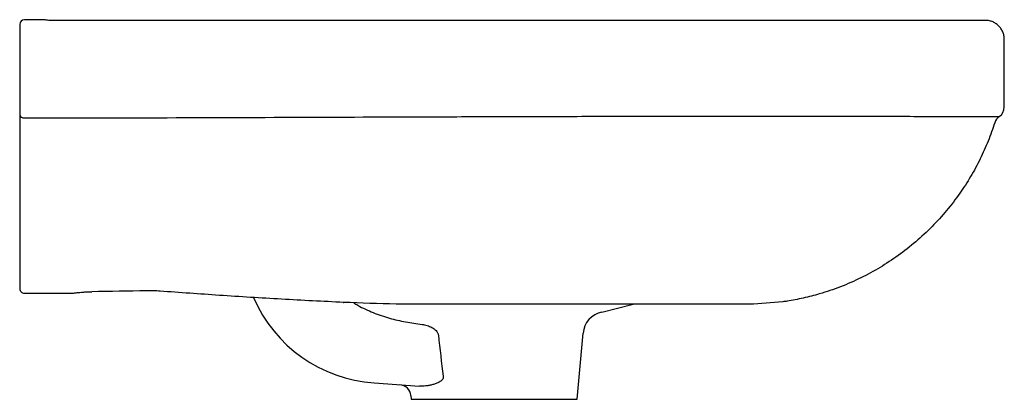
# Model space of a CAD drawing. Header units: millimetres. Extents: x 3825.063 to 3825.478, y 2302.226 to 2302.386.
import ezdxf

# ---------------------------------------------------------------- set-up
doc = ezdxf.new("R2010")
doc.units = ezdxf.units.MM
doc.layers.add('SANINDUSA', color=3, linetype='Continuous')

msp = doc.modelspace()

# ---------------------------------------------------------------- linework, layer by layer
at = {"layer": 'SANINDUSA'}
for p, q in [((3825.062669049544, 2302.383786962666), (3825.062669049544, 2302.377786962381)), ((3825.072314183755, 2302.385786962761), (3825.064669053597, 2302.385786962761)), ((3825.305169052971, 2302.385502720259), (3825.075321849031, 2302.385502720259)), ((3825.062669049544, 2302.377786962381), (3825.062669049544, 2302.347931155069)), ((3825.477669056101, 2302.349034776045), (3825.477669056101, 2302.377502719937)), ((3825.198971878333, 2302.266648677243), (3825.199204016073, 2302.266656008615)), ((3825.384338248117, 2302.266916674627), (3825.37200049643, 2302.265825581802)), ((3825.308016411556, 2302.262522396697), (3825.321255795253, 2302.265833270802)), ((3825.297669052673, 2302.225786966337), (3825.300102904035, 2302.253606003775)), ((3825.212036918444, 2302.232698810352), (3825.231136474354, 2302.231363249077)), ((3825.227530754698, 2302.227367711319), (3825.227669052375, 2302.225786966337)), ((3825.227669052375, 2302.225786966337), (3825.297669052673, 2302.225786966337))]:
    msp.add_line(p, q, dxfattribs=at)
for centre, radius, start, end in [((3825.064669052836, 2302.383786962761), 0.002000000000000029, 90, 180), ((3825.072314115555, 2302.377903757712), 0.007883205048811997, 79.04486404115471, 89.99950432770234), ((3825.072314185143, 2302.377786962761), 0.008000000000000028, 79.20434683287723, 90), ((3825.06442486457, 2302.346131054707), 0.001789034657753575, 191.0585955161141, 277.9133193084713), ((3825.472669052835, 2302.349034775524), 0.005000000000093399, 304.9763982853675, 0.0002800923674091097), ((3825.478401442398, 2302.340840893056), 0.00500000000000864, 124.9763982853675, 162.3258539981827), ((3825.064669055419, 2302.272463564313), 0.002000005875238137, 179.9993449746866, 270.2846816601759), ((3825.08544437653, 2302.274888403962), 0.004301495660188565, 269.4400068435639, 279.1151391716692), ((3825.21622230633, 2302.292552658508), 0.06000000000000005, 203.4772310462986, 265.999999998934), ((3825.310064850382, 2302.25273444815), 0.00999999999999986, 101.820361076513, 175.0000000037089), ((3825.222548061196, 2302.226951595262), 0.004999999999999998, 4.646595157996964, 85.99999999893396)]:
    msp.add_arc(centre, radius, start, end, dxfattribs=at)
for points, knots in [([(3825.075321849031, 2302.385502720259), (3825.075195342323, 2302.385504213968), (3825.074689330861, 2302.385510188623), (3825.074188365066, 2302.385587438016), (3825.073812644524, 2302.385645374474)], [0, 0, 0, 0, 0.2500075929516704, 1, 1, 1, 1]), ([(3825.469389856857, 2302.385497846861), (3825.469389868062, 2302.385497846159), (3825.46920243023, 2302.385497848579), (3825.468457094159, 2302.38549784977), (3825.467899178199, 2302.385497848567), (3825.466408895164, 2302.385497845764), (3825.465476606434, 2302.385497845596), (3825.463225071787, 2302.385497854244), (3825.461905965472, 2302.385497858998), (3825.459620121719, 2302.385497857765), (3825.458807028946, 2302.385497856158), (3825.457074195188, 2302.385497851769), (3825.456153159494, 2302.385497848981), (3825.453243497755, 2302.385497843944), (3825.451104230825, 2302.385497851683), (3825.446407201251, 2302.385497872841), (3825.443849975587, 2302.385497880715), (3825.438285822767, 2302.385497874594), (3825.435279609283, 2302.385497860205), (3825.428770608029, 2302.385497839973), (3825.425268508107, 2302.385497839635), (3825.419589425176, 2302.385497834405), (3825.417625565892, 2302.385497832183), (3825.414563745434, 2302.385497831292), (3825.413526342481, 2302.385497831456), (3825.411422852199, 2302.385497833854), (3825.41035591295, 2302.385497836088), (3825.404943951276, 2302.385497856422), (3825.400367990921, 2302.38549791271), (3825.39066811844, 2302.385497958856), (3825.385545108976, 2302.38549794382), (3825.378746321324, 2302.385497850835), (3825.377364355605, 2302.38549782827), (3825.374576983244, 2302.385497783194), (3825.373170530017, 2302.385497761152), (3825.368912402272, 2302.385497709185), (3825.366022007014, 2302.385497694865), (3825.357190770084, 2302.38549776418), (3825.351090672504, 2302.385498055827), (3825.343171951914, 2302.385498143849), (3825.341573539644, 2302.385498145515), (3825.338346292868, 2302.38549810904), (3825.336715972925, 2302.385498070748), (3825.331819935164, 2302.385497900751), (3825.328536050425, 2302.38549768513), (3825.318624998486, 2302.385497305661), (3825.311938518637, 2302.385497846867), (3825.305169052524, 2302.385497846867)], [0, 0, 0, 0, 0.06250000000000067, 0.06250000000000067, 0.1250000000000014, 0.1250000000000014, 0.1875000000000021, 0.1875000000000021, 0.2500000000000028, 0.2500000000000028, 0.2812500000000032, 0.2812500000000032, 0.3125000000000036, 0.3125000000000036, 0.3750000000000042, 0.3750000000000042, 0.4375000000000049, 0.4375000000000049, 0.5000000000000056, 0.5000000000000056, 0.5625000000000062, 0.5625000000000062, 0.5937500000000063, 0.5937500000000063, 0.6093750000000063, 0.6093750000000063, 0.6250000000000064, 0.6250000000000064, 0.6875000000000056, 0.6875000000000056, 0.7500000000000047, 0.7500000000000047, 0.7656250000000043, 0.7656250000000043, 0.7812500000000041, 0.7812500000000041, 0.8125000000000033, 0.8125000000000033, 0.8750000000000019, 0.8750000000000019, 0.8906250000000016, 0.8906250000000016, 0.9062500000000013, 0.9062500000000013, 0.9375000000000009, 0.9375000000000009, 1, 1, 1, 1]), ([(3825.477669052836, 2302.377502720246), (3825.477669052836, 2302.378042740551), (3825.477614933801, 2302.37857354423), (3825.47745586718, 2302.379356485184), (3825.477389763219, 2302.379615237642), (3825.477230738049, 2302.380128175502), (3825.477137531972, 2302.380382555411), (3825.476823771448, 2302.381121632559), (3825.476567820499, 2302.381588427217), (3825.476113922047, 2302.382249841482), (3825.475949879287, 2302.382464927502), (3825.475602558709, 2302.382875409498), (3825.475419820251, 2302.383070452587), (3825.474845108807, 2302.383625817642), (3825.474426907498, 2302.383956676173), (3825.473517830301, 2302.384536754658), (3825.473039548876, 2302.384777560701), (3825.47229411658, 2302.385064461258), (3825.472040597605, 2302.385147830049), (3825.471523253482, 2302.385289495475), (3825.471258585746, 2302.38534781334), (3825.470464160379, 2302.385481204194), (3825.469929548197, 2302.385516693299), (3825.469389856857, 2302.385497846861)], [0, 0, 0, 0, 0.1250000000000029, 0.1250000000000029, 0.1875000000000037, 0.1875000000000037, 0.2500000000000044, 0.2500000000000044, 0.3750000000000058, 0.3750000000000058, 0.4375000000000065, 0.4375000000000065, 0.5000000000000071, 0.5000000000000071, 0.6250000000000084, 0.6250000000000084, 0.7500000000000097, 0.7500000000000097, 0.8125000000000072, 0.8125000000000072, 0.8750000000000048, 0.8750000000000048, 1, 1, 1, 1]), ([(3825.062669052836, 2302.347931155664), (3825.062669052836, 2302.347528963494), (3825.062669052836, 2302.34714244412), (3825.062669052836, 2302.346586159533), (3825.062669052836, 2302.346411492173), (3825.062669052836, 2302.346083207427), (3825.062669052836, 2302.345928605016), (3825.062669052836, 2302.345787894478)], [0, 0, 0, 0, 0.499999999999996, 0.499999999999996, 0.749999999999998, 0.749999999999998, 1, 1, 1, 1]), ([(3825.062669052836, 2302.345787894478), (3825.062669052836, 2302.345460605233), (3825.062669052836, 2302.345099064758), (3825.062669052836, 2302.344332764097), (3825.062669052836, 2302.343927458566), (3825.062669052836, 2302.343286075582), (3825.062669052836, 2302.343065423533), (3825.062669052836, 2302.342620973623), (3825.062669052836, 2302.342396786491), (3825.062669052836, 2302.341718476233), (3825.062669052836, 2302.341258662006), (3825.062669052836, 2302.340790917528)], [0, 0, 0, 0, 0.25, 0.25, 0.5, 0.5, 0.625, 0.625, 0.75, 0.75, 1, 1, 1, 1]), ([(3825.064671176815, 2302.344359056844), (3825.104758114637, 2302.344388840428), (3825.144844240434, 2302.344546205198), (3825.204973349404, 2302.344769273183), (3825.22501637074, 2302.344842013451), (3825.255080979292, 2302.344938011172), (3825.265102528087, 2302.344967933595), (3825.285145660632, 2302.345023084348), (3825.295167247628, 2302.345048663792), (3825.305188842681, 2302.345071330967)], [0, 0, 0, 0, 0.5, 0.5, 0.75, 0.75, 0.875, 0.875, 1, 1, 1, 1]), ([(3825.305188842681, 2302.345071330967), (3825.309713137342, 2302.345081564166), (3825.314215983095, 2302.345090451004), (3825.323179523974, 2302.345105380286), (3825.327646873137, 2302.345111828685), (3825.332061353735, 2302.34511708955)], [0, 0, 0, 0, 0.5, 0.5, 1, 1, 1, 1]), ([(3825.332061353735, 2302.34511708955), (3825.335421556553, 2302.345121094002), (3825.338746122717, 2302.34512420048), (3825.345323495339, 2302.345129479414), (3825.34855764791, 2302.345131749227), (3825.354922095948, 2302.345134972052), (3825.358052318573, 2302.345135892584), (3825.362672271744, 2302.345136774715), (3825.364199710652, 2302.345136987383), (3825.367229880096, 2302.345137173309), (3825.368734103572, 2302.34513715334), (3825.373197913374, 2302.345136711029), (3825.376106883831, 2302.345135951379), (3825.380374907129, 2302.345134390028), (3825.381781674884, 2302.345133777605), (3825.384564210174, 2302.345132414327), (3825.3859409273, 2302.345131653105), (3825.392734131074, 2302.345127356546), (3825.397880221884, 2302.345122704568), (3825.402768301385, 2302.345117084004)], [0, 0, 0, 0, 0.1250000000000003, 0.1250000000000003, 0.2500000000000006, 0.2500000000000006, 0.3750000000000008, 0.3750000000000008, 0.4375000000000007, 0.4375000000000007, 0.5000000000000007, 0.5000000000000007, 0.6250000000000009, 0.6250000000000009, 0.6875000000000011, 0.6875000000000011, 0.7500000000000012, 0.7500000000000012, 1, 1, 1, 1]), ([(3825.473637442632, 2302.342358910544), (3825.472747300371, 2302.339760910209), (3825.470967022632, 2302.334564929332), (3825.467542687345, 2302.326992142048), (3825.463561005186, 2302.319629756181), (3825.458854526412, 2302.312347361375), (3825.453437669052, 2302.305278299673), (3825.447238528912, 2302.298442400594), (3825.440419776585, 2302.292093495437), (3825.43308214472, 2302.286339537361), (3825.42535306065, 2302.281269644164), (3825.417224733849, 2302.276849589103), (3825.408668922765, 2302.273102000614), (3825.400515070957, 2302.270317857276), (3825.392966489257, 2302.268400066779), (3825.387825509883, 2302.267334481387), (3825.384928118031, 2302.266987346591), (3825.384338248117, 2302.266916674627)], [0, 0, 0, 0, 0.06682089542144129, 0.1336412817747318, 0.2020275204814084, 0.2704137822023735, 0.3444935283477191, 0.4185736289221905, 0.4947955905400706, 0.5710177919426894, 0.645286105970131, 0.7195543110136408, 0.7959809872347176, 0.8724073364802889, 0.9289737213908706, 0.9855400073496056, 0.9999999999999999, 0.9999999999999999, 0.9999999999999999, 0.9999999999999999]), ([(3825.402768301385, 2302.345117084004), (3825.404410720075, 2302.345115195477), (3825.406020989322, 2302.345113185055), (3825.409179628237, 2302.345109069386), (3825.410728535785, 2302.345106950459), (3825.415272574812, 2302.345100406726), (3825.418169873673, 2302.345095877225), (3825.423720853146, 2302.345086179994), (3825.426374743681, 2302.345081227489), (3825.430185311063, 2302.345073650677), (3825.431427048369, 2302.345071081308), (3825.433855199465, 2302.345065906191), (3825.43504083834, 2302.345063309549), (3825.440808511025, 2302.345050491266), (3825.444934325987, 2302.345040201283), (3825.452345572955, 2302.345020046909), (3825.45562949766, 2302.345010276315), (3825.459980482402, 2302.344996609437), (3825.461334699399, 2302.344992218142), (3825.463226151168, 2302.344985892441), (3825.463833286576, 2302.344983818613), (3825.465001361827, 2302.344979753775), (3825.46556091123, 2302.34497776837), (3825.468235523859, 2302.344968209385), (3825.469986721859, 2302.344961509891), (3825.472773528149, 2302.344950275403), (3825.473808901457, 2302.34494577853), (3825.475189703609, 2302.344939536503), (3825.475535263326, 2302.344937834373), (3825.475535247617, 2302.34493783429)], [0, 0, 0, 0, 0.03124999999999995, 0.03124999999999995, 0.0624999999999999, 0.0624999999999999, 0.1249999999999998, 0.1249999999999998, 0.1874999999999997, 0.1874999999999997, 0.2187499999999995, 0.2187499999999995, 0.2499999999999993, 0.2499999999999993, 0.3749999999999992, 0.3749999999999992, 0.4999999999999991, 0.4999999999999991, 0.5624999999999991, 0.5624999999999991, 0.5937499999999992, 0.5937499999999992, 0.6249999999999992, 0.6249999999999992, 0.7499999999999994, 0.7499999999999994, 0.8749999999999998, 0.8749999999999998, 1, 1, 1, 1]), ([(3825.062669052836, 2302.340790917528), (3825.062669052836, 2302.33638001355), (3825.062669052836, 2302.332040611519), (3825.062669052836, 2302.325636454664), (3825.062669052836, 2302.323519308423), (3825.062669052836, 2302.320370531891), (3825.062669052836, 2302.319325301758), (3825.062669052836, 2302.317244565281), (3825.062669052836, 2302.316217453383), (3825.062669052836, 2302.311146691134), (3825.062669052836, 2302.307295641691), (3825.062669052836, 2302.301821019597), (3825.062669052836, 2302.300046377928), (3825.062669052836, 2302.296603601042), (3825.062669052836, 2302.294962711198), (3825.062669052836, 2302.290273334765), (3825.062669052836, 2302.287455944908), (3825.062669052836, 2302.284327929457), (3825.062669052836, 2302.283722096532), (3825.062669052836, 2302.282551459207), (3825.062669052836, 2302.281991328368), (3825.062669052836, 2302.28038503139), (3825.062669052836, 2302.279412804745), (3825.062669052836, 2302.276786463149), (3825.062669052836, 2302.275420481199), (3825.062669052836, 2302.274211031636), (3825.062669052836, 2302.27399553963), (3825.062669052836, 2302.273711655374), (3825.062669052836, 2302.273623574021), (3825.062669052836, 2302.27346044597), (3825.062669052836, 2302.273387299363), (3825.062669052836, 2302.273027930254), (3825.062669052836, 2302.272751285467), (3825.062669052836, 2302.27248551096)], [0, 0, 0, 0, 0.1250000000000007, 0.1250000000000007, 0.187500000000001, 0.187500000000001, 0.2187500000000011, 0.2187500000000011, 0.2500000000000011, 0.2500000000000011, 0.3750000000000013, 0.3750000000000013, 0.4375000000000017, 0.4375000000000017, 0.500000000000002, 0.500000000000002, 0.6250000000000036, 0.6250000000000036, 0.6562500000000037, 0.6562500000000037, 0.6875000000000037, 0.6875000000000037, 0.7500000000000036, 0.7500000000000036, 0.8750000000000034, 0.8750000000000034, 0.9062500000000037, 0.9062500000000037, 0.9218750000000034, 0.9218750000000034, 0.9375000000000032, 0.9375000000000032, 1, 1, 1, 1]), ([(3825.086135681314, 2302.270640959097), (3825.086371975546, 2302.270675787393), (3825.086907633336, 2302.27075474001), (3825.088013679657, 2302.270871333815), (3825.089382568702, 2302.270980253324), (3825.09092631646, 2302.271061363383), (3825.092183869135, 2302.271105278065), (3825.092902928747, 2302.271110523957), (3825.093070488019, 2302.271111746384)], [0, 0, 0, 0, 0.1477493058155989, 0.334934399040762, 0.5313963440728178, 0.7335014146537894, 0.9378990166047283, 1, 1, 1, 1]), ([(3825.121826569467, 2302.271390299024), (3825.120990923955, 2302.2714537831), (3825.120089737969, 2302.27149708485), (3825.118882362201, 2302.271525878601), (3825.118636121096, 2302.271530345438), (3825.1181426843, 2302.271536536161), (3825.117894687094, 2302.27153828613), (3825.117146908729, 2302.271539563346), (3825.116643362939, 2302.271535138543), (3825.116134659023, 2302.271525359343)], [0, 0, 0, 0, 0.500000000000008, 0.500000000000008, 0.6250000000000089, 0.6250000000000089, 0.7500000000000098, 0.7500000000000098, 1, 1, 1, 1]), ([(3825.064676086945, 2302.270464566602), (3825.065567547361, 2302.270467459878), (3825.072476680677, 2302.270489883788), (3825.079385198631, 2302.270541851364), (3825.085402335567, 2302.270587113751)], [0, 0, 0, 0, 0.1290263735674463, 1, 1, 1, 1]), ([(3825.203483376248, 2302.266495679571), (3825.204048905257, 2302.266129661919), (3825.206634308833, 2302.264456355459), (3825.211681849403, 2302.262252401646), (3825.218424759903, 2302.259909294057), (3825.225326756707, 2302.258304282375), (3825.229956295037, 2302.257670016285), (3825.232271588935, 2302.25735281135)], [0, 0, 0, 0, 0.06633739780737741, 0.3032717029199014, 0.5395395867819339, 0.7697176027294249, 1, 1, 1, 1]), ([(3825.229352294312, 2302.26586407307), (3825.228630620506, 2302.265864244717), (3825.227917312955, 2302.26586569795), (3825.226506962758, 2302.26587125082), (3825.225805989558, 2302.265875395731), (3825.22377681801, 2302.265892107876), (3825.222509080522, 2302.26590875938), (3825.221326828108, 2302.265933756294)], [0, 0, 0, 0, 0.2500000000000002, 0.2500000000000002, 0.5000000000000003, 0.5000000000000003, 1, 1, 1, 1]), ([(3825.372000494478, 2302.26582558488), (3825.372000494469, 2302.265825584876), (3825.371935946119, 2302.265825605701), (3825.371677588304, 2302.265825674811), (3825.371483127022, 2302.265825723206), (3825.370711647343, 2302.265825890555), (3825.369947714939, 2302.265826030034), (3825.367935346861, 2302.265826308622), (3825.366686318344, 2302.265826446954), (3825.364443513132, 2302.265826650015), (3825.363634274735, 2302.265826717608), (3825.36232552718, 2302.265826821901), (3825.361874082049, 2302.265826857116), (3825.360945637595, 2302.265826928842), (3825.360467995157, 2302.265826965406), (3825.3580134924, 2302.265827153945), (3825.355838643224, 2302.265827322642), (3825.351075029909, 2302.265827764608), (3825.348485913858, 2302.265828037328), (3825.34498456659, 2302.265828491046), (3825.344271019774, 2302.265828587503), (3825.342816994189, 2302.265828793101), (3825.342076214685, 2302.265828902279), (3825.33982864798, 2302.265829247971), (3825.338291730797, 2302.265829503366), (3825.333567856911, 2302.265830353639), (3825.330268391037, 2302.265831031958), (3825.323372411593, 2302.26583266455), (3825.319775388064, 2302.265833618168), (3825.315086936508, 2302.265835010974), (3825.314138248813, 2302.265835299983), (3825.312233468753, 2302.265835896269), (3825.311276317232, 2302.265836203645), (3825.30839072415, 2302.26583715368), (3825.306448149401, 2302.26583782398), (3825.300564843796, 2302.265839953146), (3825.29656862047, 2302.265841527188), (3825.290463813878, 2302.265844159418), (3825.288410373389, 2302.265845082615), (3825.285302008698, 2302.265846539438), (3825.284261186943, 2302.26584703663), (3825.282170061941, 2302.265848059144), (3825.281118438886, 2302.265848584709), (3825.277960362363, 2302.265850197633), (3825.275851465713, 2302.26585138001), (3825.273210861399, 2302.265852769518), (3825.27268244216, 2302.265852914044), (3825.271625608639, 2302.265853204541), (3825.270040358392, 2302.265853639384), (3825.264227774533, 2302.265855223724), (3825.250488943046, 2302.265858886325), (3825.237806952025, 2302.26586206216), (3825.229352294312, 2302.26586407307)], [0, 0, 0, 0, 0.0312500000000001, 0.0312500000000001, 0.06250000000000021, 0.06250000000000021, 0.1250000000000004, 0.1250000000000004, 0.1875000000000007, 0.1875000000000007, 0.2187500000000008, 0.2187500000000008, 0.2343750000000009, 0.2343750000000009, 0.250000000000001, 0.250000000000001, 0.3125000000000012, 0.3125000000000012, 0.3750000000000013, 0.3750000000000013, 0.3906250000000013, 0.3906250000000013, 0.4062500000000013, 0.4062500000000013, 0.4375000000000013, 0.4375000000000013, 0.5000000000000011, 0.5000000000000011, 0.5625000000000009, 0.5625000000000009, 0.5781250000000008, 0.5781250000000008, 0.5937500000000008, 0.5937500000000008, 0.6250000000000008, 0.6250000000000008, 0.6875000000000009, 0.6875000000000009, 0.7187500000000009, 0.7187500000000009, 0.7343750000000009, 0.7343750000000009, 0.7500000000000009, 0.7500000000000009, 0.7812500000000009, 0.7812500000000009, 0.789062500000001, 0.789062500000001, 0.796875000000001, 0.8125000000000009, 0.8750000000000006, 1, 1, 1, 1]), ([(3825.232271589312, 2302.257352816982), (3825.232635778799, 2302.25730975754), (3825.232998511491, 2302.257250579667), (3825.233712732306, 2302.257101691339), (3825.234064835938, 2302.257011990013), (3825.234758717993, 2302.256801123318), (3825.235100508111, 2302.256679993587), (3825.235772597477, 2302.256402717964), (3825.236104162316, 2302.256245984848), (3825.236747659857, 2302.255892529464), (3825.237056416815, 2302.255697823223), (3825.237641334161, 2302.255263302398), (3825.237919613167, 2302.255021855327), (3825.238420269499, 2302.254482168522), (3825.238638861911, 2302.254189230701), (3825.23889596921, 2302.253698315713), (3825.238968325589, 2302.253527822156), (3825.239079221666, 2302.253179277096), (3825.239118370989, 2302.253000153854), (3825.239138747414, 2302.252815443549)], [0, 0, 0, 0, 0.1249999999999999, 0.1249999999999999, 0.2499999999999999, 0.2499999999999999, 0.3749999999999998, 0.3749999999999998, 0.4999999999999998, 0.4999999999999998, 0.6249999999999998, 0.6249999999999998, 0.7499999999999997, 0.7499999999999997, 0.8749999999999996, 0.8749999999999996, 0.9374999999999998, 0.9374999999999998, 1, 1, 1, 1]), ([(3825.24108970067, 2302.235492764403), (3825.241128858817, 2302.235359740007), (3825.241151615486, 2302.235224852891), (3825.241158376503, 2302.234950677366), (3825.241141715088, 2302.234814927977), (3825.241039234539, 2302.234427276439), (3825.240898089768, 2302.234189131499), (3825.24056871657, 2302.233789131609), (3825.240378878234, 2302.233618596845), (3825.239973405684, 2302.233308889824), (3825.239756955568, 2302.233170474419), (3825.239096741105, 2302.232794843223), (3825.238635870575, 2302.232591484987), (3825.237700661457, 2302.232237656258), (3825.237229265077, 2302.232089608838), (3825.236284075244, 2302.231834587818), (3825.235810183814, 2302.231727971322), (3825.234862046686, 2302.231551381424), (3825.234386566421, 2302.231481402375), (3825.23297257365, 2302.231328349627), (3825.232045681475, 2302.231299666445), (3825.231136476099, 2302.231363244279)], [0, 0, 0, 0, 0.03125000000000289, 0.03125000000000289, 0.06250000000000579, 0.06250000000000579, 0.1250000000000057, 0.1250000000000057, 0.1875000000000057, 0.1875000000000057, 0.2500000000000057, 0.2500000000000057, 0.3750000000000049, 0.3750000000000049, 0.5000000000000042, 0.5000000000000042, 0.6250000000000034, 0.6250000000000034, 0.7500000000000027, 0.7500000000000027, 1, 1, 1, 1])]:
    msp.add_open_spline(points, degree=3, knots=knots, dxfattribs=at)
for points in [[(3825.116134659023, 2302.271525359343), (3825.108447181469, 2302.271377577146), (3825.100759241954, 2302.271254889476), (3825.093070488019, 2302.271111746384)], [(3825.146828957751, 2302.269608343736), (3825.138496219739, 2302.270165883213), (3825.130161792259, 2302.270757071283), (3825.121826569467, 2302.271390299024)], [(3825.173026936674, 2302.267976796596), (3825.164297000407, 2302.268476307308), (3825.155563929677, 2302.269023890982), (3825.146828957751, 2302.269608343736)], [(3825.199204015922, 2302.266656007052), (3825.190483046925, 2302.267025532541), (3825.181756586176, 2302.267477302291), (3825.173026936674, 2302.267976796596)], [(3825.221326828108, 2302.265933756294), (3825.21395871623, 2302.266089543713), (3825.206583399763, 2302.266343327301), (3825.199204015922, 2302.266656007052)], [(3825.239138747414, 2302.252815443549), (3825.239775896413, 2302.247039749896), (3825.240424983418, 2302.241265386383), (3825.24108970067, 2302.235492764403)]]:
    msp.add_open_spline(points, degree=3, dxfattribs=at)

doc.saveas('drawing.dxf')
